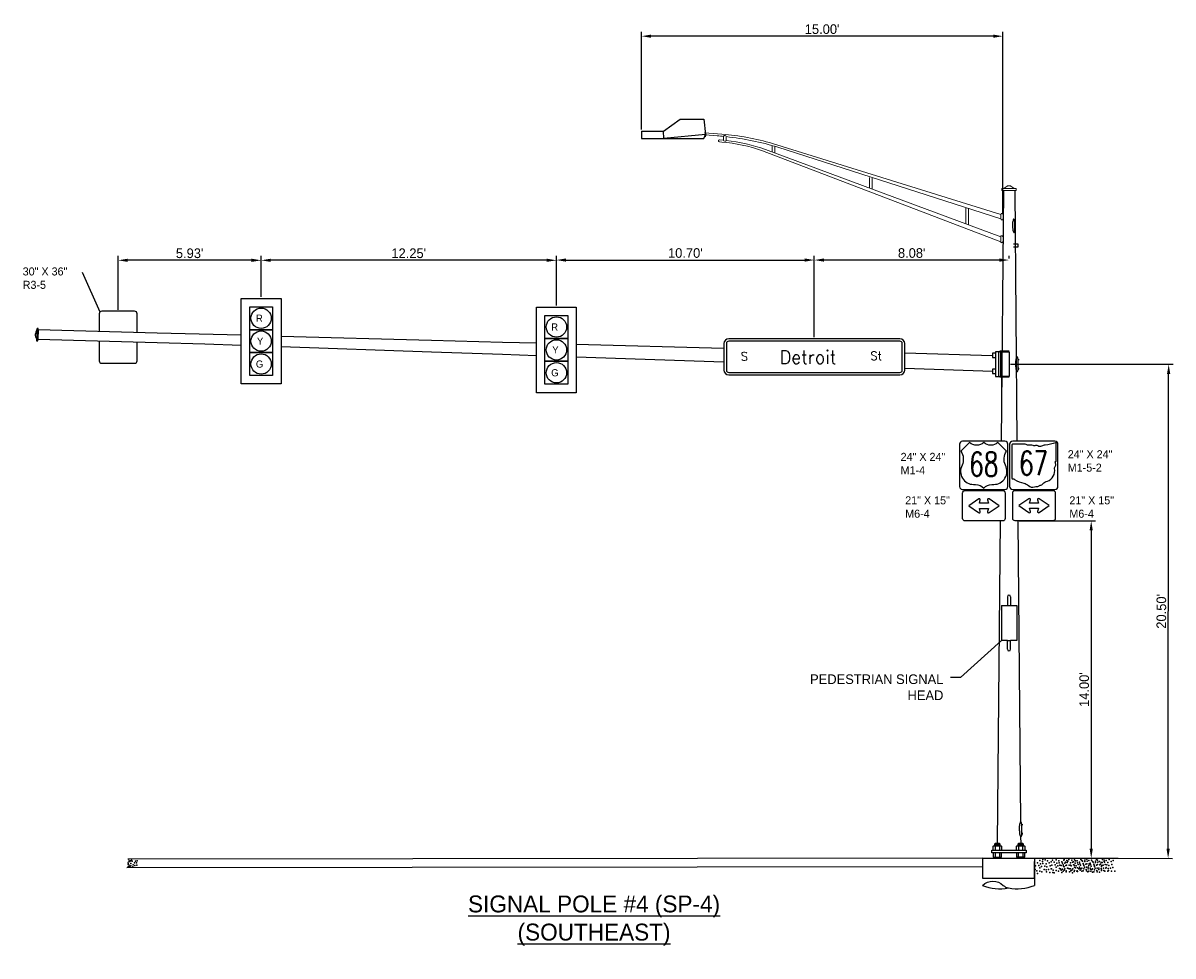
# Model space of a CAD drawing. Header units: feet. Extents: x -492 to 323056, y -284 to 581286.
# Tile 19 of 33: x 230 to 277, y -284 to -245. Entities that reach past the tile are written whole.
import ezdxf
from ezdxf.enums import TextEntityAlignment as Align

# ---------------------------------------------------------------- set-up
doc = ezdxf.new("R2010")
doc.units = ezdxf.units.FT
doc.header["$MEASUREMENT"] = 0
for name, color, linetype in [('SH_Data', 7, 'Continuous'), ('ST_Details', 4, 'Continuous'), ('TEXT-DED', 10, 'Continuous')]:
    doc.layers.add(name, color=color, linetype=linetype)
doc.styles.add('NUMERALS', font='SIMPLEX', dxfattribs={"width": 0.9})
doc.styles.add('Slanted-Normal', font='font31.shx', dxfattribs={"height": 0.14})
doc.styles.add('Slanted-Normal LS 0.50', font='ISO_FONTRIGHT.shx', dxfattribs={"height": 0.14})
doc.styles.get("Standard").update_dxf_attribs({"font": 'font31.shx'})
doc.dimstyles.new('COEC', dxfattribs={"dimscale": 13.9, "dimtxt": 0.18, "dimasz": 0.18, "dimexe": 0.18, "dimexo": 0.0625, "dimgap": 0.09, "dimtad": 1, "dimzin": 0, "dimdsep": 46, "dimtxsty": 'Standard', "dimcen": 0.09, "dimclrd": 256, "dimclre": 256, "dimclrt": 256, "dimaunit": 1, "dimadec": 4, "dimazin": 0, "dimtfac": 1, "dimtofl": 0, "dimtmove": 0, "dimatfit": 3, "dimfxl": 1, "dimtolj": 1, "dimtzin": 0, "dimlwd": -1, "dimlwe": -1, "dimarcsym": 0})

# ---------------------------------------------------------------- blocks, each defined once
blk = doc.blocks.new('*D1447')
at = {"layer": 'TEXT-DED', "transparency": 16777216}
for p, q in [((270.59, -259.516), (277.331, -259.524)), ((277.128, -279.623), (277.15, -259.923)), ((270.567, -280.016), (277.308, -280.024))]:
    blk.add_line(p, q, dxfattribs=at)
for points in [[(277.083, -259.923), (277.217, -259.923), (277.151, -259.523)], [(277.062, -279.623), (277.195, -279.623), (277.128, -280.023)]]:
    blk.add_solid(points, dxfattribs=at)
at = {"layer": 'TEXT-DED', "transparency": 16777216, "insert": (276.849, -269.773), "char_height": 0.4, "attachment_point": 5, "rotation": 89.9369}
blk.add_mtext("\\A1;20.50'", dxfattribs=at)
blk = doc.blocks.new('*D1448')
at = {"layer": 'TEXT-DED', "transparency": 16777216}
for p, q in [((251.751, -257.089), (251.751, -255.021)), ((252.151, -255.201), (262.051, -255.201)), ((262.451, -258.403), (262.451, -255.021))]:
    blk.add_line(p, q, dxfattribs=at)
for points in [[(252.151, -255.134), (252.151, -255.268), (251.751, -255.201)], [(262.051, -255.134), (262.051, -255.268), (262.451, -255.201)]]:
    blk.add_solid(points, dxfattribs=at)
at = {"layer": 'TEXT-DED', "transparency": 16777216, "insert": (257.101, -254.911), "char_height": 0.4, "attachment_point": 5}
blk.add_mtext("\\A1;10.70'", dxfattribs=at)
blk = doc.blocks.new('*D1449')
at = {"layer": 'TEXT-DED', "transparency": 16777216}
for p, q in [((239.501, -256.726), (239.501, -255.031)), ((251.351, -255.211), (239.901, -255.211)), ((251.751, -257.089), (251.751, -255.031))]:
    blk.add_line(p, q, dxfattribs=at)
for points in [[(239.901, -255.144), (239.901, -255.277), (239.501, -255.211)], [(251.351, -255.144), (251.351, -255.277), (251.751, -255.211)]]:
    blk.add_solid(points, dxfattribs=at)
at = {"layer": 'TEXT-DED', "transparency": 16777216, "insert": (245.626, -254.921), "char_height": 0.4, "attachment_point": 5}
blk.add_mtext("\\A1;12.25'", dxfattribs=at)
blk = doc.blocks.new('*D1450')
at = {"layer": 'TEXT-DED', "transparency": 16777216}
for p, q in [((233.571, -257.263), (233.571, -255.031)), ((239.101, -255.211), (233.971, -255.211)), ((239.501, -256.726), (239.501, -255.031))]:
    blk.add_line(p, q, dxfattribs=at)
for points in [[(233.971, -255.144), (233.971, -255.277), (233.571, -255.211)], [(239.101, -255.144), (239.101, -255.277), (239.501, -255.211)]]:
    blk.add_solid(points, dxfattribs=at)
at = {"layer": 'TEXT-DED', "transparency": 16777216, "insert": (236.536, -254.921), "char_height": 0.4, "attachment_point": 5}
blk.add_mtext("\\A1;5.93'", dxfattribs=at)
blk = doc.blocks.new('*D1451')
at = {"layer": 'TEXT-DED', "transparency": 16777216}
for p, q in [((255.277, -249.789), (255.277, -245.734)), ((269.874, -245.914), (255.677, -245.914)), ((270.274, -253.248), (270.274, -245.734))]:
    blk.add_line(p, q, dxfattribs=at)
for points in [[(255.677, -245.848), (255.677, -245.981), (255.277, -245.914)], [(269.874, -245.848), (269.874, -245.981), (270.274, -245.914)]]:
    blk.add_solid(points, dxfattribs=at)
at = {"layer": 'TEXT-DED', "transparency": 16777216, "insert": (262.775, -245.624), "char_height": 0.4, "attachment_point": 5}
blk.add_mtext("\\A1;15.00'", dxfattribs=at)
blk = doc.blocks.new('*D1446')
at = {"layer": 'TEXT-DED', "transparency": 16777216}
for p, q in [((270.947, -266.019), (274.118, -266.019)), ((273.938, -266.419), (273.938, -279.616)), ((270.567, -280.016), (274.118, -280.016))]:
    blk.add_line(p, q, dxfattribs=at)
for points in [[(273.871, -266.419), (274.004, -266.419), (273.938, -266.019)], [(273.871, -279.616), (274.004, -279.616), (273.938, -280.016)]]:
    blk.add_solid(points, dxfattribs=at)
at = {"layer": 'TEXT-DED', "transparency": 16777216, "insert": (273.648, -273.018), "char_height": 0.4, "attachment_point": 5, "rotation": 90}
blk.add_mtext("\\A1;14.00'", dxfattribs=at)
blk = doc.blocks.new('*D1452')
at = {"layer": 'TEXT-DED', "transparency": 16777216}
for p, q in [((262.451, -258.403), (262.451, -255.021)), ((270.131, -255.201), (262.851, -255.201)), ((270.531, -255.139), (270.531, -255.021))]:
    blk.add_line(p, q, dxfattribs=at)
for points in [[(262.851, -255.134), (262.851, -255.268), (262.451, -255.201)], [(270.131, -255.134), (270.131, -255.268), (270.531, -255.201)]]:
    blk.add_solid(points, dxfattribs=at)
at = {"layer": 'TEXT-DED', "transparency": 16777216, "insert": (266.491, -254.911), "char_height": 0.4, "attachment_point": 5}
blk.add_mtext("\\A1;8.08'", dxfattribs=at)

msp = doc.modelspace()

# ---------------------------------------------------------------- linework, layer by layer
at = {"layer": 'SH_Data', "color": 247}
for p in [(273.71754, -280.0258), (273.71754, -280.0258), (233.99051, -280.25634), (234.05678, -280.38954), (234.08546, -280.12783), (234.08546, -280.12783), (234.09263, -280.22822), (234.09263, -280.22822), (234.09263, -280.22822), (234.09263, -280.22822), (234.09263, -280.22822), (234.09263, -280.22822), (234.09263, -280.22822), (234.09263, -280.22822), (234.09263, -280.33577), (234.09263, -280.33577), (234.09263, -280.33577), (234.12131, -280.09198), (234.14999, -280.14217), (234.14999, -280.14217), (234.14999, -280.14217), (234.14999, -280.14217), (234.18584, -280.37162), (234.19301, -280.28558), (234.19301, -280.28558), (234.19301, -280.28558), (234.19301, -280.28558), (234.19301, -280.28558), (234.19301, -280.28558), (234.19301, -280.28558), (234.19301, -280.28558), (234.19301, -280.28558), (234.25037, -280.2067), (234.25037, -280.2067), (234.25037, -280.2067), (234.25037, -280.2067), (234.25037, -280.2067), (234.25037, -280.2067), (234.26472, -280.32143), (234.26472, -280.32143), (234.26472, -280.32143), (234.28623, -280.135), (234.33642, -280.2067), (234.34359, -280.30709), (234.34359, -280.30709), (234.34359, -280.30709), (234.34359, -280.30709), (234.3651, -280.12783), (271.61351, -280.47935), (271.62785, -280.33594), (271.71389, -280.19971), (271.76408, -280.3216), (271.79993, -280.1065), (271.79993, -280.1065), (271.79993, -280.1065), (271.79993, -280.1065), (271.79993, -280.41481), (271.79993, -280.41481), (271.79993, -280.41481), (271.82862, -280.2499), (271.82862, -280.2499), (271.82862, -280.2499), (271.87164, -280.35745), (271.87164, -280.35745), (271.87164, -280.35745), (271.91466, -280.14952), (271.91466, -280.14952), (271.91466, -280.14952), (271.91466, -280.14952), (271.929, -280.22839), (271.93617, -280.06348), (271.93617, -280.06348), (271.97919, -280.47935), (271.97919, -280.47935), (272.01504, -280.34311), (272.01504, -280.34311), (272.02938, -280.07782), (272.02938, -280.07782), (272.02938, -280.07782), (272.02938, -280.07782), (272.06523, -280.24273), (272.0724, -280.49369), (272.10108, -280.36462), (272.10108, -280.36462), (272.10108, -280.36462), (272.12259, -280.12801), (272.12259, -280.12801), (272.12259, -280.12801), (272.12259, -280.12801), (272.12259, -280.12801), (272.16561, -280.48652), (272.16561, -280.48652), (272.19429, -280.19971), (272.19429, -280.19971), (272.23014, -280.33594), (272.23014, -280.33594), (272.27316, -280.45066), (272.27316, -280.45066), (272.28033, -280.16386), (272.28033, -280.16386), (272.29398, -280.45174), (272.30832, -280.30834), (272.33052, -280.09216), (272.33052, -280.09216), (272.36569, -280.51627), (272.39437, -280.17211), (272.44456, -280.294), (272.48041, -280.07889), (272.48041, -280.07889), (272.48041, -280.07889), (272.48041, -280.07889), (272.48041, -280.38721), (272.48041, -280.38721), (272.48041, -280.38721), (272.50909, -280.2223), (272.50909, -280.2223), (272.50909, -280.2223), (272.55211, -280.32985), (272.55211, -280.32985), (272.55211, -280.32985), (272.59513, -280.12191), (272.59513, -280.12191), (272.59513, -280.12191), (272.59513, -280.12191), (272.60947, -280.20079), (272.62503, -280.44254), (272.63937, -280.29914), (272.65966, -280.45174), (272.65966, -280.45174), (272.69551, -280.31551), (272.69551, -280.31551), (272.69673, -280.50707), (272.72541, -280.16291), (272.7457, -280.21513), (272.75287, -280.46608), (272.7756, -280.2848), (272.78155, -280.33702), (272.78155, -280.33702), (272.78155, -280.33702), (272.80306, -280.1004), (272.80306, -280.1004), (272.80306, -280.1004), (272.80306, -280.1004), (272.80306, -280.1004), (272.81145, -280.0697), (272.81145, -280.0697), (272.81145, -280.0697), (272.81145, -280.0697), (272.81145, -280.37801), (272.81145, -280.37801), (272.81145, -280.37801), (272.81145, -280.51424), (272.81145, -280.51424), (272.84013, -280.2131), (272.84013, -280.2131), (272.84013, -280.2131), (272.84608, -280.45891), (272.84608, -280.45891), (272.87476, -280.17211), (272.87476, -280.17211), (272.88315, -280.32065), (272.88315, -280.32065), (272.88315, -280.32065), (272.91062, -280.30834), (272.91062, -280.30834), (272.92617, -280.11272), (272.92617, -280.11272), (272.92617, -280.11272), (272.92617, -280.11272), (272.94051, -280.19159), (272.95364, -280.42306), (272.95364, -280.42306), (272.96081, -280.13625), (272.96081, -280.13625), (272.99071, -280.44254), (272.99071, -280.44254), (273.011, -280.06455), (273.011, -280.06455), (273.02656, -280.30631), (273.02656, -280.30631), (273.05723, -280.45174), (273.07157, -280.30834), (273.07675, -280.20593), (273.08392, -280.45688), (273.1126, -280.32782), (273.1126, -280.32782), (273.1126, -280.32782), (273.12893, -280.51627), (273.13411, -280.09121), (273.13411, -280.09121), (273.13411, -280.09121), (273.13411, -280.09121), (273.13411, -280.09121), (273.15761, -280.17211), (273.17713, -280.44971), (273.17713, -280.44971), (273.20581, -280.16291), (273.20581, -280.16291), (273.2078, -280.294), (273.24166, -280.29914), (273.24166, -280.29914), (273.24365, -280.07889), (273.24365, -280.07889), (273.24365, -280.07889), (273.24365, -280.07889), (273.24365, -280.38721), (273.24365, -280.38721), (273.24365, -280.38721), (273.27233, -280.2223), (273.27233, -280.2223), (273.27233, -280.2223), (273.28468, -280.41386), (273.28468, -280.41386), (273.29185, -280.12706), (273.29185, -280.12706), (273.31535, -280.32985), (273.31535, -280.32985), (273.31535, -280.32985), (273.35837, -280.12191), (273.35837, -280.12191), (273.35837, -280.12191), (273.35837, -280.12191), (273.3662, -280.41298), (273.3662, -280.41298), (273.37271, -280.20079), (273.40205, -280.27675), (273.40205, -280.27675), (273.4229, -280.45174), (273.4229, -280.45174), (273.45111, -280.38538), (273.45224, -280.17637), (273.45941, -280.42732), (273.46545, -280.24198), (273.47375, -280.51337), (273.48809, -280.29826), (273.48809, -280.29826), (273.48809, -280.29826), (273.5096, -280.06165), (273.5096, -280.06165), (273.5096, -280.06165), (273.5096, -280.06165), (273.5096, -280.06165), (273.52281, -280.44991), (273.55149, -280.10574), (273.55262, -280.42015), (273.55262, -280.42015), (273.58131, -280.13335), (273.58131, -280.13335), (273.60168, -280.22764), (273.61716, -280.26958), (273.61716, -280.26958), (273.63753, -280.32085), (273.63753, -280.32085), (273.63753, -280.32085), (273.63753, -280.45708), (273.63753, -280.45708), (273.66018, -280.3843), (273.66018, -280.3843), (273.66621, -280.15594), (273.66621, -280.15594), (273.66621, -280.15594), (273.66735, -280.0975), (273.66735, -280.0975), (273.70923, -280.26349), (273.70923, -280.26349), (273.70923, -280.26349), (273.73074, -280.48576), (273.73617, -280.38538), (273.75051, -280.24198), (273.75225, -280.05555), (273.75225, -280.05555), (273.75225, -280.05555), (273.75225, -280.05555), (273.76659, -280.13442), (273.80788, -280.44991), (273.80912, -280.45174), (273.80912, -280.45174), (273.81678, -280.38538), (273.81678, -280.38538), (273.83656, -280.10574), (273.84497, -280.31551), (273.84497, -280.31551), (273.85263, -280.24915), (273.85263, -280.24915), (273.89403, -280.42414), (273.89517, -280.21513), (273.90234, -280.46608), (273.90837, -280.28073), (273.93102, -280.33702), (273.93102, -280.33702), (273.93102, -280.33702), (273.95253, -280.1004), (273.95253, -280.1004), (273.95253, -280.1004), (273.95253, -280.1004), (273.95253, -280.1004), (273.96573, -280.48867), (273.99441, -280.1445), (273.99555, -280.45891), (273.99555, -280.45891), (274.02423, -280.17211), (274.02423, -280.17211), (274.0446, -280.26639), (274.06008, -280.30834), (274.06008, -280.30834), (274.08045, -280.3596), (274.08045, -280.3596), (274.08045, -280.3596), (274.08045, -280.49584), (274.08045, -280.49584), (274.1031, -280.42306), (274.1031, -280.42306), (274.10913, -280.19469), (274.10913, -280.19469), (274.10913, -280.19469), (274.11027, -280.13625), (274.11027, -280.13625), (274.15215, -280.30224), (274.15215, -280.30224), (274.15215, -280.30224), (274.16046, -280.06455), (274.16046, -280.06455), (274.1791, -280.42414), (274.19344, -280.28073), (274.19518, -280.09431), (274.19518, -280.09431), (274.19518, -280.09431), (274.19518, -280.09431), (274.20952, -280.17318), (274.2508, -280.48867), (274.25971, -280.42414), (274.25971, -280.42414), (274.27948, -280.1445), (274.29556, -280.2879), (274.29556, -280.2879), (274.32967, -280.26639), (274.34575, -280.18752), (274.35292, -280.43848), (274.36552, -280.3596), (274.36552, -280.3596), (274.36552, -280.3596), (274.36552, -280.49584), (274.36552, -280.49584), (274.3816, -280.30941), (274.3816, -280.30941), (274.3816, -280.30941), (274.3942, -280.19469), (274.3942, -280.19469), (274.3942, -280.19469), (274.40311, -280.0728), (274.40311, -280.0728), (274.40311, -280.0728), (274.40311, -280.0728), (274.40311, -280.0728), (274.43722, -280.30224), (274.43722, -280.30224), (274.43722, -280.30224), (274.44613, -280.43131), (274.44613, -280.43131), (274.47481, -280.1445), (274.47481, -280.1445), (274.48024, -280.09431), (274.48024, -280.09431), (274.48024, -280.09431), (274.48024, -280.09431), (274.49458, -280.17318), (274.51066, -280.28073), (274.51066, -280.28073), (274.54477, -280.42414), (274.54477, -280.42414), (274.55368, -280.39545), (274.55368, -280.39545), (274.56085, -280.10865), (274.56085, -280.10865), (274.58062, -280.2879), (274.58062, -280.2879), (274.63081, -280.18752), (274.63798, -280.43848), (274.66667, -280.30941), (274.66667, -280.30941), (274.66667, -280.30941), (274.68818, -280.0728), (274.68818, -280.0728), (274.68818, -280.0728), (274.68818, -280.0728), (274.68818, -280.0728), (274.7312, -280.43131), (274.7312, -280.43131), (274.75988, -280.1445), (274.75988, -280.1445), (274.79573, -280.28073), (274.79573, -280.28073), (274.83875, -280.39545), (274.83875, -280.39545), (274.84592, -280.10865), (274.84592, -280.10865), (271.68521, -280.54388), (271.71389, -280.64426), (271.79993, -280.55105), (271.79993, -280.55105), (271.89315, -280.57973), (272.08674, -280.57973), (272.2158, -280.60124), (272.35203, -280.60124), (272.39437, -280.61665), (272.48041, -280.52344), (272.48041, -280.52344), (272.57362, -280.55212), (272.72541, -280.60746), (272.76721, -280.55212), (272.89628, -280.57363), (272.90466, -280.54292), (273.03251, -280.57363), (273.09826, -280.54292), (273.15761, -280.61665), (273.22732, -280.56443), (273.24365, -280.52344), (273.24365, -280.52344), (273.33686, -280.55212), (273.35283, -280.53488), (273.36355, -280.56443), (273.55149, -280.55029), (273.60282, -280.53488), (273.73905, -280.53488), (273.79575, -280.57363), (273.83656, -280.55029), (273.91668, -280.55212), (273.99441, -280.58905), (274.04574, -280.57363), (274.17367, -280.52452), (274.18197, -280.57363), (274.27948, -280.58905), (274.36726, -280.52452), (274.45873, -280.52452), (274.49632, -280.54603), (274.63255, -280.54603), (274.65232, -280.52452), (274.78139, -280.54603), (274.91762, -280.54603)]:
    msp.add_point(p, dxfattribs=at)
at = {"layer": 'ST_Details'}
for p, q in [((255.27719, -249.85106), (256.19019, -249.8542)), ((270.29321, -252.32128), (270.19812, -262.71548)), ((270.76219, -252.32128), (270.85442, -262.71548)), ((230.2538, -258.081), (235.19024, -258.2148)), ((235.19024, -258.2148), (238.67456, -258.30923)), ((240.32693, -258.35402), (246.57271, -258.5233)), ((246.57271, -258.5233), (249.5126, -258.60299)), ((237.17041, -258.67599), (238.67456, -258.72825)), ((240.32693, -258.78567), (246.57271, -259.00269)), ((246.57271, -259.00269), (249.5126, -259.10441)), ((249.5126, -258.60299), (250.92456, -258.64128)), ((252.57693, -258.68608), (258.70074, -258.85215)), ((249.5126, -259.10441), (250.92456, -259.15356)), ((252.57693, -259.21108), (258.70074, -259.42425)), ((266.20074, -259.0556), (269.84722, -259.15443)), ((266.20074, -259.68517), (269.83632, -259.81149)), ((270.1633, -266.02143), (270.04096, -279.39443)), ((270.88818, -266.01937), (270.99898, -278.50644)), ((270.14456, -279.41998), (269.94031, -279.41998)), ((269.94031, -279.44551), (270.14456, -279.44551)), ((270.14456, -279.47104), (269.94031, -279.47104)), ((269.954, -279.50963), (269.954, -279.67706)), ((269.96585, -279.43274), (270.11904, -279.43274)), ((270.11904, -279.45828), (269.96585, -279.45828)), ((269.96585, -279.48381), (270.11904, -279.48381)), ((270.1309, -279.50963), (270.1309, -279.67706)), ((271.11513, -279.41998), (270.91085, -279.41998)), ((270.91085, -279.44551), (271.11513, -279.44551)), ((271.11513, -279.47104), (270.91085, -279.47104)), ((270.92454, -279.50963), (270.92454, -279.67706)), ((271.08958, -279.43274), (270.9364, -279.43274)), ((270.9364, -279.45828), (271.08958, -279.45828)), ((271.08958, -279.48381), (270.9364, -279.48381)), ((271.01083, -279.12029), (271.0142, -279.39443)), ((271.10121, -279.67755), (271.10144, -279.50963)), ((269.43033, -280.01605), (233.97312, -280.05873)), ((269.43033, -280.01605), (269.43038, -280.36555)), ((269.94031, -279.97133), (269.94031, -280.01605)), ((270.14456, -279.99686), (269.94031, -279.99686)), ((269.954, -279.79085), (269.954, -279.95828)), ((270.11904, -279.9841), (269.96585, -279.9841)), ((269.96585, -280.00963), (270.11904, -280.00963)), ((270.1309, -279.79085), (270.1309, -279.95828)), ((270.14456, -279.97133), (270.14456, -280.01605)), ((270.83608, -279.79085), (270.83608, -279.95828)), ((270.91085, -279.97133), (270.91085, -280.01605)), ((271.11513, -279.99686), (270.91085, -279.99686)), ((270.92454, -279.95828), (270.92454, -279.79085)), ((270.9364, -279.9841), (271.08958, -279.9841)), ((271.08958, -280.00963), (270.9364, -280.00963)), ((271.10144, -279.79085), (271.10144, -279.95828)), ((271.11513, -279.97133), (271.11513, -280.01605)), ((271.1899, -279.95828), (271.1899, -279.79085)), ((271.58102, -280.01694), (275.06157, -280.01694)), ((233.92675, -280.39766), (269.43043, -280.36262))]:
    msp.add_line(p, q, dxfattribs=at)
at = {"layer": 'ST_Details', "lineweight": 13}
for p, q in [((258.62025, -249.97761), (257.89464, -249.92244)), ((257.92473, -250.01145), (258.42178, -250.04769)), ((258.51107, -250.29685), (258.61079, -250.30541)), ((258.51899, -250.20996), (258.66767, -250.22431)), ((258.68731, -250.22623), (258.68731, -250.07019)), ((258.79461, -250.23765), (258.79461, -250.08109)), ((260.70187, -250.7008), (260.70187, -250.45198)), ((270.19215, -253.30917), (260.71277, -250.3629)), ((260.29483, -250.66545), (270.18724, -254.44271)), ((270.18814, -254.23629), (260.42882, -250.61122)), ((260.80895, -250.73593), (260.80895, -250.48313)), ((270.19134, -253.49524), (260.9331, -250.5207)), ((264.74645, -252.21953), (264.74645, -251.76942)), ((264.85126, -252.25392), (264.85126, -251.79873)), ((270.82688, -252.27804), (270.8265, -252.23479)), ((268.74211, -253.69917), (268.74211, -253.02962)), ((268.84919, -253.73894), (268.84919, -253.06402)), ((270.19135, -253.49542), (270.19215, -253.30916)), ((270.18724, -254.44271), (270.18814, -254.23629))]:
    msp.add_line(p, q, dxfattribs=at)
at = {"layer": 'ST_Details', "flags": 128}
for points in [[(255.27719, -249.85106), (255.27719, -250.15863), (257.86145, -250.15863), (257.94233, -249.98866), (256.20175, -250.15863), (256.19019, -249.8542), (256.88613, -249.35866), (257.8683, -249.357), (257.9301, -249.98986)], [(270.7655, -253.59338), (270.78645, -253.59322), (270.78722, -253.63022), (270.77707, -253.63029), (270.76691, -253.63037)], [(270.7733, -253.96869), (270.79426, -253.96854), (270.79349, -253.93153), (270.77317, -253.93169)], [(230.25371, -258.08343), (230.23864, -258.49104)], [(230.25371, -258.08343), (230.23864, -258.49104)], [(230.23874, -258.48845), (235.19024, -258.62241)], [(235.19024, -258.62241), (237.17041, -258.67599)], [(270.08919, -259.00411), (269.9614, -259.00411), (269.9614, -260.02803), (270.08919, -260.02803)], [(270.52757, -258.98149), (270.14796, -258.98149), (270.14171, -259.00411), (270.52757, -259.00411), (270.52757, -260.02803), (270.14171, -260.02803), (270.14796, -260.05064), (270.52757, -260.05064)], [(269.9614, -259.06549), (269.84722, -259.06549), (269.84722, -259.24337), (269.95243, -259.24337)], [(270.2275, -259.50411), (270.21813, -260.52803)], [(270.90134, -259.31627), (270.92423, -259.3161), (270.92507, -259.35653), (270.91398, -259.35661), (270.90288, -259.35669)], [(269.9614, -259.72255), (269.83632, -259.72255), (269.83632, -259.90044), (269.9614, -259.90044)], [(270.90986, -259.72637), (270.93276, -259.72621), (270.93192, -259.68576), (270.90972, -259.68594)], [(270.2197, -269.53391), (270.2197, -270.9786)], [(270.2197, -269.53391), (270.85303, -269.53391)], [(270.4583, -269.16852), (270.4583, -269.53391)], [(270.59272, -269.16852), (270.59272, -269.53391)], [(270.85303, -269.53391), (270.85303, -270.9786)], [(270.4583, -270.9786), (270.2197, -270.9786)], [(270.4583, -271.34399), (270.4583, -270.9786)], [(270.4583, -270.9786), (270.59272, -270.9786)], [(270.85303, -270.9786), (270.59272, -270.9786)], [(270.59272, -271.34399), (270.59272, -270.9786)], [(271.05513, -278.606), (271.07803, -278.60582), (271.07887, -278.64625), (271.06777, -278.64634), (271.05668, -278.64642)], [(271.06365, -279.0161), (271.08655, -279.01593), (271.08571, -278.97549), (271.06351, -278.97566)], [(269.86554, -279.67706), (269.86554, -279.50963), (269.88813, -279.49658), (270.19676, -279.49658), (270.21935, -279.50963), (270.21935, -279.67706)], [(269.94031, -279.49658), (269.94031, -279.41998), (269.96585, -279.39443), (270.11904, -279.39443), (270.14456, -279.41998), (270.14512, -279.49785)], [(270.83608, -279.67706), (270.83608, -279.50963), (270.85868, -279.49658), (271.16729, -279.49658), (271.18989, -279.50962), (271.1899, -279.67706)], [(270.91085, -279.49658), (270.91085, -279.41998), (270.9364, -279.39443), (271.08958, -279.39443), (271.11513, -279.41998), (271.11513, -279.49658)], [(269.43033, -280.01605), (271.57965, -280.01605), (271.57965, -280.15375)], [(269.86554, -279.79085), (269.86553, -279.95829), (269.88813, -279.97133), (270.19676, -279.97133), (270.21935, -279.95828), (270.21935, -279.79085)], [(271.18989, -279.95829), (271.16729, -279.97133), (270.85868, -279.97133), (270.83608, -279.95829)], [(269.43043, -280.36555), (269.43069, -280.84364), (271.57965, -280.83944), (271.57965, -280.15375), (271.57964, -281.14037)]]:
    msp.add_lwpolyline(points, dxfattribs=at)
at = {"layer": 'ST_Details', "lineweight": 13, "flags": 128}
for points in [[(270.8265, -252.23479), (270.22881, -252.23478), (270.22806, -252.32128)], [(270.22806, -252.32128), (270.82725, -252.32128), (270.82688, -252.27804)]]:
    msp.add_lwpolyline(points, dxfattribs=at)
at = {"layer": 'ST_Details'}
msp.add_lwpolyline([(270.71392, -254.53407), (270.89825, -254.53407), (270.89825, -254.65956), (270.71392, -254.66002)], dxfattribs=at)
at = {"layer": 'ST_Details', "flags": 128}
for points in [[(238.67456, -260.33983), (238.67456, -256.789), (240.32693, -256.789), (240.32693, -260.33983), (238.67456, -260.33983)], [(239.02613, -257.14056), (239.97536, -257.14056), (239.97536, -258.0898), (239.02613, -258.0898), (239.02613, -257.14056)], [(250.92456, -260.70236), (250.92456, -257.15153), (252.57693, -257.15153), (252.57693, -260.70236), (250.92456, -260.70236)], [(251.27613, -257.5031), (252.22536, -257.5031), (252.22536, -258.45233), (251.27613, -258.45233), (251.27613, -257.5031)], [(230.20383, -258.04179), (230.18509, -258.54795), (230.23645, -258.55047), (230.25521, -258.04306), (230.20383, -258.04179)], [(239.02613, -258.0898), (239.97536, -258.0898), (239.97536, -259.03903), (239.02613, -259.03903), (239.02613, -258.0898)], [(251.27613, -258.45233), (252.22536, -258.45233), (252.22536, -259.40156), (251.27613, -259.40156), (251.27613, -258.45233)], [(239.02613, -259.03903), (239.97536, -259.03903), (239.97536, -259.98826), (239.02613, -259.98826), (239.02613, -259.03903)], [(270.19422, -260.02803), (270.19422, -259.00411), (270.08919, -259.00411), (270.08919, -260.02803), (270.19422, -260.02803)], [(251.27613, -259.40156), (252.22536, -259.40156), (252.22536, -260.3508), (251.27613, -260.3508), (251.27613, -259.40156)], [(269.81191, -279.67706), (271.24323, -279.67706), (271.24323, -279.79085), (269.81191, -279.79085), (269.81191, -279.67706)]]:
    msp.add_lwpolyline(points, close=True, dxfattribs=at)
for points in [[(234.35424, -258.19129), (234.35424, -257.42538, 0.41421356), (234.25424, -257.32538), (232.88725, -257.32538, 0.41421356), (232.78725, -257.42538), (232.78725, -258.14882)], [(232.78725, -258.55674), (232.78725, -259.37999, 0.41421356), (232.88725, -259.47999), (234.25424, -259.47999, 0.41421356), (234.35424, -259.37999), (234.35424, -258.59914)]]:
    msp.add_lwpolyline(points, format="xyb", dxfattribs=at)
for points in [[(258.90074, -259.966), (266.00074, -259.966, 0.41421356), (266.20074, -259.766), (266.20074, -258.666, 0.41421356), (266.00074, -258.466), (258.90074, -258.466, 0.41421356), (258.70074, -258.666), (258.70074, -259.766, 0.41421356)], [(258.90074, -259.866), (266.00074, -259.866, 0.41421356), (266.10074, -259.766), (266.10074, -258.666, 0.41421356), (266.00074, -258.566), (258.90074, -258.566, 0.41421356), (258.80074, -258.666), (258.80074, -259.766, 0.41421356)]]:
    msp.add_lwpolyline(points, format="xyb", close=True, dxfattribs=at)
at = {"layer": 'ST_Details'}
for points in [[(270.48108, -264.59477), (270.48108, -262.84105, 0.41421356), (270.35552, -262.71548), (268.59757, -262.71548, 0.41421356), (268.472, -262.84105), (268.472, -264.59477, 0.41421356), (268.59757, -264.72034), (270.35552, -264.72034, 0.41421356)], [(269.89688, -264.50885, 0.5645794), (270.37603, -263.71466, -0.249258), (270.42224, -263.12637), (270.06689, -262.77447, -0.36155693), (269.47801, -262.77447, -0.36155693), (268.88913, -262.77447), (268.53378, -263.12637, -0.249258), (268.57999, -263.71466, 0.5645794), (269.05914, -264.50885), (269.14255, -264.51205, -0.20748068), (269.47801, -264.65699, -0.20748068), (269.81347, -264.51205)], [(272.5589, -264.59091), (272.5589, -262.84079, 0.41421356), (272.43359, -262.71548), (270.67925, -262.71548, 0.41421356), (270.55394, -262.84079), (270.55394, -264.59091, 0.41421356), (270.67925, -264.71622), (272.43359, -264.71622, 0.41421356)], [(271.52288, -262.89072, 0.06335965), (271.33632, -262.88335, -0.17404409), (271.2044, -262.83887), (270.66741, -262.83887, 0.41421356), (270.64939, -262.8629), (270.64939, -264.25458, 0.39566672), (270.66626, -264.27857, 0.05794359), (270.70395, -264.27595, -0.28449602), (270.75852, -264.30556, 0.07337215), (271.1407, -264.45376, -0.12567254), (271.33179, -264.55747, 0.24743546), (271.58658, -264.60933, -0.11179166), (271.68666, -264.59446, 0.20696379), (271.79586, -264.54997, -0.30047431), (271.84137, -264.5426, 0.17814478), (271.93231, -264.48337, -0.21334851), (272.1234, -264.37966, 0.34763496), (272.41918, -263.85374, -0.22225825), (272.45555, -263.74265, 0.19264478), (272.45102, -263.60183, -0.47908208), (272.46856, -263.55582, 0.35475863), (272.48287, -263.5323), (272.48287, -262.80429, 0.49790578), (272.45992, -262.78118, -0.05705544), (272.02786, -262.87598, 0.10255801), (271.87775, -262.92784, -0.27249998), (271.72764, -262.91296, 0.28993288), (271.59564, -262.90559, -0.35073545)], [(268.70425, -264.76298), (270.2673, -264.76298), (270.26733, -264.76296, -0.41421356), (270.36817, -264.8638), (270.36814, -264.86382), (270.36814, -265.92265), (270.36817, -265.92264, -0.41421356), (270.26733, -266.02348), (270.2673, -266.02349), (268.70425, -266.02349), (268.70429, -266.02348, -0.41421356), (268.60345, -265.92264), (268.60341, -265.92265), (268.60341, -264.86382), (268.60345, -264.8638, -0.41421356), (268.70429, -264.76296)], [(270.78413, -264.75886), (272.34717, -264.75886), (272.34721, -264.75885, -0.41421356), (272.44805, -264.85969), (272.44801, -264.85971), (272.44801, -265.91854), (272.44805, -265.91852, -0.41421356), (272.34721, -266.01937), (272.34717, -266.01938), (270.78413, -266.01938), (270.78416, -266.01937, -0.41421356), (270.68332, -265.91852), (270.68329, -265.91854), (270.68329, -264.85971), (270.68332, -264.85969, -0.41421356), (270.78416, -264.75885)], [(269.27283, -265.10651), (268.85552, -265.39323), (269.26699, -265.67505, 0.78279158), (269.33687, -265.6329), (269.2967, -265.50366), (269.67485, -265.50366), (269.63472, -265.63288, 0.78279158), (269.7046, -265.67509), (270.11603, -265.39323), (269.69876, -265.1065, 0.71193374), (269.63468, -265.15357), (269.67485, -265.28298), (269.2967, -265.28298), (269.3369, -265.15355, 0.71193374), (269.27283, -265.10651)], [(271.35271, -265.1024), (270.93539, -265.38912), (271.34687, -265.67094, 0.78279158), (271.41674, -265.62879), (271.37657, -265.49954), (271.75473, -265.49954), (271.71459, -265.62877, 0.78279158), (271.78448, -265.67097), (272.19591, -265.38912), (271.77863, -265.10239, 0.71193374), (271.71456, -265.14946), (271.75473, -265.27887), (271.37657, -265.27887), (271.41678, -265.14944, 0.71193374), (271.35271, -265.1024)]]:
    msp.add_lwpolyline(points, format="xyb", close=True, dxfattribs=at)
for centre in [(239.50074, -257.61518), (251.75074, -257.97771), (239.50074, -258.56441), (251.75074, -258.92695), (239.50074, -259.51365), (251.75074, -259.87618)]:
    msp.add_circle(centre, 0.42188, dxfattribs=at)
at = {"layer": 'ST_Details', "color": 7}
msp.add_arc((257.87728, -250.00306), 0.08247, 279.665467, 77.849922, dxfattribs=at)
at = {"layer": 'ST_Details', "lineweight": 13, "extrusion": (0, 0, -1)}
for centre, radius, start, end in [((-257.85893, -259.98729), 10.03859, 94.349406, 106.516194), ((-258.0212, -257.18171), 6.90153, 94.900683, 109.234693), ((-257.94436, -257.71843), 7.52894, 95.512975, 95.6631), ((-257.94436, -257.71843), 7.52894, 96.484264, 109.268054)]:
    msp.add_arc(centre, radius, start, end, dxfattribs=at)
at = {"layer": 'ST_Details', "lineweight": 13}
for centre, radius, start, end in [((257.60047, -261.31119), 11.29341, 84.477489, 85.829478), ((258.5148, -250.25339), 0.04363, 84.497019, 265.092961), ((257.60047, -261.31119), 11.29341, 72.836761, 83.930328)]:
    msp.add_arc(centre, radius, start, end, dxfattribs=at)
at = {"layer": 'ST_Details'}
for centre, radius, start, end in [((270.52551, -269.16852), 0.06721, 0, 180), ((270.52551, -271.34399), 0.06721, 180, 0), ((270.52551, -271.34399), 0.06721, 180, 0), ((270.17512, -279.57825), 0.08163, 57.19725, 122.80275), ((269.90976, -279.88968), 0.08162, 237.19183, 302.805438), ((270.04244, -279.67238), 0.29928, 252.809229, 287.190771), ((270.17512, -279.89066), 0.0808, 236.814699, 302.674195), ((270.8803, -279.88808), 0.08298, 237.791353, 302.209103), ((271.01298, -279.6705), 0.30107, 252.914645, 287.085355), ((271.14566, -279.88865), 0.08249, 237.57879, 302.42121), ((270.12642, -279.53462), 1.75013, 246.563113, 282.492154), ((270.53841, -280.89773), 0.34721, 224.333663, 264.47577), ((270.87148, -279.40865), 1.87092, 258.703223, 292.24151)]:
    msp.add_arc(centre, radius, start, end, dxfattribs=at)
at = {"layer": 'ST_Details', "extrusion": (0, 0, -1)}
for centre, radius, start, end in [((-270.88031, -279.57713), 0.0807, 56.76339, 123.23661), ((-271.01296, -279.79706), 0.30073, 72.899022, 107.10929), ((-271.1474, -279.56834), 0.07247, 53.087441, 125.896124), ((-269.86019, -281.59669), 0.62691, 46.709905, 133.290095)]:
    msp.add_arc(centre, radius, start, end, dxfattribs=at)
at = {"layer": 'ST_Details', "lineweight": 13}
for centre, major_axis, ratio, start_param, end_param in [((258.74096, -250.23194), (-0.05365, 0.00571), 0.7924213, 0, 3.14159265), ((258.74096, -250.07564), (0.05365, -0.00544), 0.81684301, 0, 3.14159265), ((270.23286, -253.30935), (0.04071, 0), 0.99994321, 6.26189636, 9.42040101), ((270.23205, -253.49541), (0.04071, 0), 0.99994321, 3.13728188, 6.2929303), ((270.22884, -254.23647), (0.04071, 0), 0.99994321, 6.26189636, 9.42040101), ((270.22796, -254.4427), (0.04071, 0), 0.99994321, 3.13728188, 6.2929303)]:
    msp.add_ellipse(centre, major_axis=major_axis, ratio=ratio, start_param=start_param, end_param=end_param, dxfattribs=at)
msp.add_open_spline([(270.22881, -252.23478), (270.26038, -252.22867), (270.29195, -252.22257), (270.32352, -252.21645), (270.35722, -252.20992), (270.38209, -252.18064), (270.41137, -252.16274), (270.43002, -252.15133), (270.44586, -252.13993), (270.46732, -252.12852), (270.48743, -252.11784), (270.50754, -252.11684), (270.52765, -252.11684), (270.54776, -252.11684), (270.56787, -252.11784), (270.58798, -252.12852), (270.60945, -252.13993), (270.62529, -252.15133), (270.64394, -252.16274), (270.67322, -252.18064), (270.69809, -252.20993), (270.73179, -252.21645), (270.76336, -252.22256), (270.79493, -252.22867), (270.8265, -252.23478)], degree=3, knots=[0, 0, 0, 0, 0.1477447, 0.1477447, 0.1477447, 0.3054406, 0.3054406, 0.3054406, 0.40588405, 0.40588405, 0.40588405, 0.5, 0.5, 0.5, 0.59411595, 0.59411595, 0.59411595, 0.69455941, 0.69455941, 0.69455941, 0.8522553, 0.8522553, 0.8522553, 1, 1, 1, 1], dxfattribs=at)
at = {"layer": 'ST_Details'}
for points, knots in [([(270.7141, -253.50227), (270.70191, -253.54738), (270.68971, -253.5925), (270.67752, -253.63761), (270.66496, -253.68409), (270.67225, -253.73387), (270.67285, -253.78196), (270.67344, -253.83006), (270.6766, -253.87809), (270.68105, -253.92616), (270.68537, -253.97282), (270.70144, -254.02356), (270.72096, -254.06056), (270.72873, -254.07529), (270.75742, -254.04291), (270.76367, -254.02464), (270.77004, -254.00605), (270.77361, -253.98761), (270.7733, -253.96869), (270.77227, -253.90614), (270.77133, -253.84359), (270.77003, -253.78104), (270.76899, -253.73082), (270.76795, -253.68059), (270.76691, -253.63037), (270.76666, -253.61804), (270.7664, -253.60571), (270.76613, -253.59338), (270.76573, -253.57427), (270.76058, -253.55599), (270.75348, -253.53744), (270.74672, -253.51978), (270.7162, -253.48463), (270.71174, -253.50227), (270.70034, -253.54738), (270.68893, -253.5925), (270.67752, -253.63761)], [0, 0, 0, 0, 0.10712745, 0.10712745, 0.10712745, 0.21748103, 0.21748103, 0.21748103, 0.3278346, 0.3278346, 0.3278346, 0.43496294, 0.43496294, 0.43496294, 0.47760784, 0.47760784, 0.47760784, 0.52098026, 0.52098026, 0.52098026, 0.66438294, 0.66438294, 0.66438294, 0.77953313, 0.77953313, 0.77953313, 0.80780355, 0.80780355, 0.80780355, 0.85162377, 0.85162377, 0.85162377, 0.8933289, 0.8933289, 0.8933289, 1, 1, 1, 1]), ([(230.20381, -258.04178), (230.18765, -258.09279), (230.17148, -258.14379), (230.15532, -258.1948), (230.14502, -258.22729), (230.13471, -258.25978), (230.12442, -258.29227), (230.10602, -258.35037), (230.17122, -258.40668), (230.17718, -258.46733), (230.17982, -258.4942), (230.18246, -258.52107), (230.18509, -258.54795)], [0, 0, 0, 0, 0.30482285, 0.30482285, 0.30482285, 0.49898745, 0.49898745, 0.49898745, 0.84618252, 0.84618252, 0.84618252, 1, 1, 1, 1]), ([(270.84518, -259.21672), (270.83185, -259.26601), (270.81853, -259.31531), (270.8052, -259.36461), (270.79148, -259.41539), (270.79945, -259.46979), (270.8001, -259.52234), (270.80074, -259.57489), (270.8042, -259.62738), (270.80906, -259.67989), (270.81378, -259.73088), (270.83134, -259.78633), (270.85267, -259.82675), (270.86116, -259.84285), (270.89251, -259.80747), (270.89934, -259.7875), (270.9063, -259.76718), (270.9102, -259.74704), (270.90986, -259.72637), (270.90874, -259.65802), (270.90771, -259.58967), (270.90629, -259.52133), (270.90516, -259.46645), (270.90402, -259.41157), (270.90288, -259.35669), (270.9026, -259.34322), (270.90232, -259.32975), (270.90203, -259.31627), (270.90159, -259.29539), (270.89597, -259.27542), (270.88821, -259.25515), (270.88082, -259.23586), (270.84748, -259.19744), (270.8426, -259.21672), (270.83014, -259.26601), (270.81767, -259.31531), (270.8052, -259.36461)], [0, 0, 0, 0, 0.10712745, 0.10712745, 0.10712745, 0.21748103, 0.21748103, 0.21748103, 0.3278346, 0.3278346, 0.3278346, 0.43496294, 0.43496294, 0.43496294, 0.47760784, 0.47760784, 0.47760784, 0.52098026, 0.52098026, 0.52098026, 0.66438294, 0.66438294, 0.66438294, 0.77953313, 0.77953313, 0.77953313, 0.80780355, 0.80780355, 0.80780355, 0.85162377, 0.85162377, 0.85162377, 0.8933289, 0.8933289, 0.8933289, 1, 1, 1, 1]), ([(270.99898, -278.50644), (270.98565, -278.55574), (270.97232, -278.60504), (270.959, -278.65433), (270.94527, -278.70511), (270.95325, -278.75951), (270.95389, -278.81206), (270.95454, -278.86461), (270.95799, -278.9171), (270.96286, -278.96962), (270.96758, -279.0206), (270.98514, -279.07605), (271.00647, -279.11648), (271.01496, -279.13257), (271.0463, -279.09719), (271.05314, -279.07722), (271.06009, -279.05691), (271.06399, -279.03677), (271.06365, -279.0161), (271.06254, -278.94775), (271.0615, -278.8794), (271.06009, -278.81105), (271.05895, -278.75617), (271.05782, -278.7013), (271.05668, -278.64642), (271.0564, -278.63294), (271.05611, -278.61947), (271.05583, -278.606), (271.05538, -278.58511), (271.04976, -278.56515), (271.042, -278.54488), (271.03461, -278.52558), (271.00127, -278.48717), (270.9964, -278.50644), (270.98393, -278.55574), (270.97146, -278.60504), (270.959, -278.65433)], [0, 0, 0, 0, 0.10712745, 0.10712745, 0.10712745, 0.21748103, 0.21748103, 0.21748103, 0.3278346, 0.3278346, 0.3278346, 0.43496294, 0.43496294, 0.43496294, 0.47760784, 0.47760784, 0.47760784, 0.52098026, 0.52098026, 0.52098026, 0.66438294, 0.66438294, 0.66438294, 0.77953313, 0.77953313, 0.77953313, 0.80780355, 0.80780355, 0.80780355, 0.85162377, 0.85162377, 0.85162377, 0.8933289, 0.8933289, 0.8933289, 1, 1, 1, 1]), ([(233.98867, -280.04896), (234.00898, -280.08123), (234.0293, -280.11349), (234.04961, -280.14576), (234.06557, -280.1711), (233.96804, -280.16462), (233.97074, -280.18878), (233.97322, -280.21104), (233.98375, -280.24378), (233.99584, -280.26765), (234.00777, -280.29123), (234.03522, -280.31739), (234.04603, -280.33218), (234.05729, -280.3476), (233.9398, -280.35679), (233.96715, -280.36445), (233.99703, -280.37281), (234.02691, -280.38118), (234.05678, -280.38954)], [0, 0, 0, 0, 0.20910032, 0.20910032, 0.20910032, 0.3733334, 0.3733334, 0.3733334, 0.52463532, 0.52463532, 0.52463532, 0.67408069, 0.67408069, 0.67408069, 0.8298583, 0.8298583, 0.8298583, 1, 1, 1, 1])]:
    msp.add_open_spline(points, degree=3, knots=knots, dxfattribs=at)
at = {"layer": 'TEXT-DED', "flags": 128}
for points in [[(232.08385, -255.70343), (232.81654, -257.35467)], [(270.2197, -270.9786), (268.5089, -272.52001)], [(268.5089, -272.52001), (268.10338, -272.52001)]]:
    msp.add_lwpolyline(points, dxfattribs=at)

# ---------------------------------------------------------------- texts
at = {"layer": 'ST_Details', "style": 'Slanted-Normal LS 0.50'}
for s, p in [('R', (239.42821, -257.61518)), ('R', (251.67821, -257.97771)), ('Y', (239.45887, -258.56441)), ('Y', (251.70887, -258.92695)), ('G', (239.43688, -259.51365)), ('G', (251.68688, -259.87618))]:
    msp.add_text(s, height=0.29532, dxfattribs=at).set_placement(p, align=Align.MIDDLE_CENTER)
at = {"layer": 'ST_Details', "style": 'NUMERALS', "width": 0.7}
msp.add_text('67', height=1.00248, dxfattribs=at).set_placement((271.54701, -263.62657), align=Align.MIDDLE)
at = {"layer": 'ST_Details', "attachment_point": 1}
for s, insert, char_height in [('{\\Fsimplex|c0;S}', (259.39348, -259.0197), 0.3493789), ('{\\Fsimplex|c0;\\W0.95;Detroit}', (261.01649, -258.94889), 0.5590062), ('{\\Fsimplex|c0;St}', (264.77668, -258.99964), 0.3493789)]:
    msp.add_mtext_dynamic_manual_height_columns(s, width=182.0957423, gutter_width=13.97516, heights=[0], dxfattribs=dict(at, insert=insert, char_height=char_height))
at = {"layer": 'ST_Details', "style": 'NUMERALS', "width": 0.7}
msp.add_attdef('68', text='40', height=1.00454, dxfattribs=at).set_placement((269.4829, -264.16855), align=Align.CENTER)
at = {"layer": 'TEXT-DED', "style": 'Slanted-Normal'}
for s, insert, char_height, width, attachment_point in [('30" X 36"\\PR3-5', (229.60958, -255.50621), 0.333375, 3.33375, 1), ('24" X 24"\\PM1-4', (266.03007, -263.19812), 0.333375, 3.33375, 1), ('24" X 24"\\PM1-5-2', (272.96383, -263.08912), 0.333375, 3.33375, 1), ('21" X 15"\\PM6-4', (266.22091, -265.00066), 0.333375, 3.33375, 1), ('21" X 15"\\PM6-4', (273.03182, -265.00067), 0.333375, 3.33375, 1), ('PEDESTRIAN SIGNAL HEAD', (267.80457, -272.92115), 0.4, 5.9223773, 6), ('{\\LSIGNAL POLE #4 (SP-4)\\P(SOUTHEAST)\\P }', (253.31246, -283.18276), 0.7, 14.3005166, 5)]:
    msp.add_mtext(s, dxfattribs=dict(at, insert=insert, char_height=char_height, width=width, attachment_point=attachment_point))

# ---------------------------------------------------------------- dimensions: what is measured, and where the dimension line sits
at = {"layer": 'TEXT-DED'}
for base, p1, p2, picture, middle in [((255.27719, -245.91436), (270.27356, -253.31021), (255.27719, -249.85106), '*D1451', (262.77537, -245.62436)), ((233.57074, -255.21071), (239.50074, -256.789), (233.57074, -257.32538), '*D1450', (236.53574, -254.92071)), ((239.50074, -255.21071), (251.75074, -257.15153), (239.50074, -256.789), '*D1449', (245.62574, -254.92071)), ((262.45074, -255.20115), (251.75074, -257.15153), (262.45074, -258.466), '*D1448', (257.10074, -254.91115)), ((262.45074, -255.20115), (270.53105, -255.20115), (262.45074, -258.466), '*D1452', (266.4909, -254.91115))]:
    dim = msp.add_linear_dim(base=base, p1=p1, p2=p2, dimstyle='COEC', override={"dimscale": 1, "dimtxt": 0.4, "dimasz": 0.4, "dimpost": "'"}, dxfattribs=at)
    dim.commit()
    dim.dimension.update_dxf_attribs({"geometry": picture, "text_midpoint": middle})
dim = msp.add_aligned_dim(p1=(270.50499, -280.01605), p2=(270.52757, -259.51607), distance=-6.62295, dimstyle='COEC', override={"dimscale": 1, "dimtxt": 0.4, "dimasz": 0.4, "dimpost": "'"}, dxfattribs=at)
dim.commit()
dim.dimension.update_dxf_attribs({"geometry": '*D1447', "text_midpoint": (276.84922, -269.77303)})
dim = msp.add_linear_dim(base=(273.93771, -280.01605), p1=(270.88427, -266.01937), p2=(270.50499, -280.01605), angle=90, dimstyle='COEC', override={"dimscale": 1, "dimtxt": 0.4, "dimasz": 0.4, "dimpost": "'"}, dxfattribs=at)
dim.commit()
dim.dimension.update_dxf_attribs({"geometry": '*D1446', "text_midpoint": (273.64771, -273.01771)})

doc.saveas('drawing.dxf')
